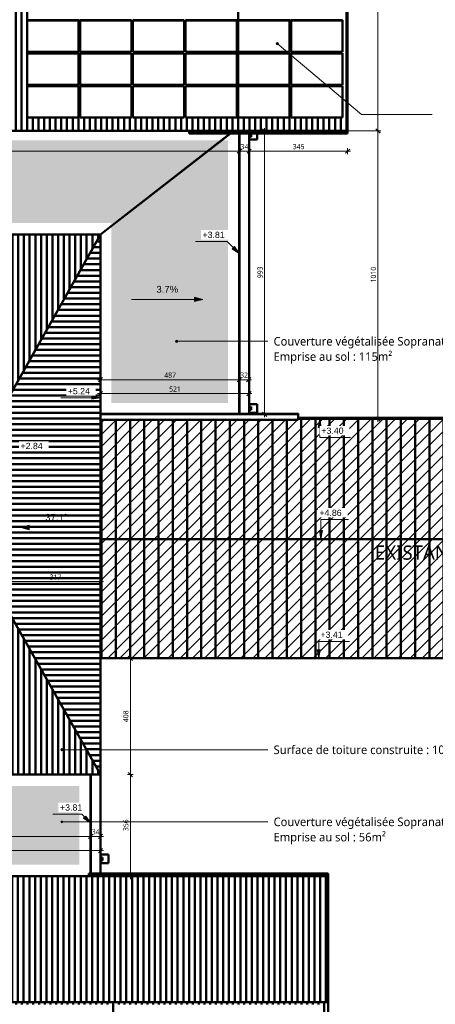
# Model space of a CAD drawing. Header units: millimetres. Extents: x -44271 to 51900, y -56710 to 25730.
# Tile 55 of 61: x 10651 to 25228, y -28939 to 5576. Entities that reach past the tile are written whole.
import ezdxf

# ---------------------------------------------------------------- set-up
doc = ezdxf.new("R2010")
doc.units = ezdxf.units.MM
for name, color, linetype, lineweight in [('A-ANNO-DIMS', 211, 'Continuous', 9), ('A-ANNO-DIMS-100', 211, 'Continuous', 9), ('A-DETL-GENF', 92, 'Continuous', 9), ('A-DETL-MBND', 5, 'Continuous', 50), ('G-ANNO-DIMS', 111, 'Continuous', 9), ('G-ANNO-TEXT', 231, 'Continuous', 9)]:
    doc.layers.add(name, color=color, linetype=linetype, lineweight=lineweight)
doc.styles.add('Arial', font='arial.ttf', dxfattribs={"height": 240})
doc.styles.add('Arial_1', font='arial.ttf', dxfattribs={"height": 220})
doc.styles.add('Trebuchet MS', font='trebuc.ttf', dxfattribs={"height": 180})
doc.styles.add('Trebuchet MS_1', font='trebuc.ttf', dxfattribs={"height": 300})
doc.styles.add('Trebuchet MS_2', font='trebuc.ttf', dxfattribs={"height": 500})
doc.dimstyles.new('Cotes100e_Intérieur', dxfattribs={"dimscale": 304.8, "dimtxt": 185.571163, "dimasz": 0.492126, "dimexe": 0.328084, "dimexo": 0.0625, "dimgap": 0.065617, "dimtad": 1, "dimdec": 0, "dimlfac": 0.1, "dimzin": 0, "dimdsep": 46, "dimtxsty": 'Trebuchet MS', "dimblk1": 'OBLIQUE', "dimblk2": 'OBLIQUE', "dimsah": 1, "dimcen": 0.09, "dimdle": 0.328084, "dimazin": 0, "dimtfac": 1, "dimtdec": 4, "dimtix": 1, "dimtmove": 0, "dimatfit": 3, "dimfxl": 0.328084, "dimfxlon": 1, "dimtvp": 1, "dimtolj": 1, "dimtzin": 0, "dimarcsym": 2})

# ---------------------------------------------------------------- blocks, each defined once
blk = doc.blocks.new('Panneau Photovoltaïque 1700x1000 - Panneau Photovoltaïque 1800x1134-V1-02_Toit')
at = {"layer": 'A-DETL-MBND'}
for p, q in [((20167, 6704), (21967, 6704)), ((20167, 6704), (20167, 6695)), ((21967, 6695), (20167, 6695)), ((20167, 6695), (20167, 5598)), ((21967, 6704), (21967, 6695)), ((21967, 5598), (21967, 6695)), ((20167, 5598), (21967, 5598))]:
    blk.add_line(p, q, dxfattribs=at)
blk = doc.blocks.new('Descente EP droite _ Boite à Eau _hôte mur_ - Descente Rectangle 70x110mm _ Boite à eau - 300x300x300-8024844-02_Toit')
at = {"layer": 'A-DETL-MBND'}
for p, q in [((-25, 212.5), (-25, 490.5)), ((-25, 490.5), (275, 490.5)), ((275, 490.5), (275, 212.5)), ((70, 216.5), (70, 286.5)), ((70, 286.5), (180, 286.5)), ((180, 216.5), (70, 216.5)), ((180, 286.5), (180, 216.5))]:
    blk.add_line(p, q, dxfattribs=at)
blk = doc.blocks.new('Descente EP droite _ Boite à Eau _hôte mur_ - Descente Rectangle 70x110mm _ Boite à eau - 300x300x300-8025974-02_Toit')
at = {"layer": 'A-DETL-MBND'}
for p, q in [((73.5, 490.5), (275, 490.5)), ((275, 490.5), (275, 212.5)), ((73.5, 286.5), (180, 286.5)), ((180, 216.5), (73.5, 216.5)), ((180, 286.5), (180, 216.5))]:
    blk.add_line(p, q, dxfattribs=at)
blk = doc.blocks.new('Descente EP droite _ Boite à Eau _hôte mur_ - Descente Rectangle 70x110mm _ Boite à eau - 300x300x300-V2-02_Toit')
at = {"layer": 'A-DETL-MBND'}
for p, q in [((-25, 212.5), (-25, 490.5)), ((-25, 490.5), (275, 490.5)), ((275, 490.5), (275, 212.5)), ((70, 216.5), (70, 286.5)), ((70, 286.5), (180, 286.5)), ((180, 216.5), (70, 216.5)), ((180, 286.5), (180, 216.5))]:
    blk.add_line(p, q, dxfattribs=at)
blk = doc.blocks.new('DIMBLOCK4-02_Toit')
at = {"layer": 'A-ANNO-DIMS-100'}
for p, q in [((14533, -20889), (14433, -20889)), ((14533, -20889), (14458, -20814)), ((14533, -20789), (14533, -24549)), ((14533, -20889), (14608, -20964)), ((14533, -20889), (14633, -20889)), ((14533, -24449), (14433, -24449)), ((14533, -24449), (14458, -24374)), ((14533, -24449), (14608, -24524)), ((14533, -24449), (14633, -24449))]:
    blk.add_line(p, q, dxfattribs=at)
at = {"layer": 'A-ANNO-DIMS-100', "color": 0, "insert": (14282, -22867), "char_height": 180, "width": 475.57, "attachment_point": 1, "rotation": 90, "line_spacing_factor": 1.048425, "style": 'Trebuchet MS'}
blk.add_mtext('356', dxfattribs=at)
blk = doc.blocks.new('_Oblique')
at = {"color": 0, "linetype": 'ByBlock', "lineweight": -2}
blk.add_line((-0.5, -0.5), (0.5, 0.5), dxfattribs=at)
blk = doc.blocks.new('DIMBLOCK5-02_Toit')
at = {"layer": 'A-ANNO-DIMS-100'}
for p, q in [((14533, -16810), (14433, -16810)), ((14533, -16810), (14458, -16735)), ((14533, -20989), (14533, -16710)), ((14533, -16810), (14608, -16885)), ((14533, -16810), (14633, -16810)), ((14533, -20889), (14433, -20889)), ((14533, -20889), (14458, -20814)), ((14533, -20889), (14608, -20964)), ((14533, -20889), (14633, -20889))]:
    blk.add_line(p, q, dxfattribs=at)
at = {"layer": 'A-ANNO-DIMS-100', "color": 0, "insert": (14282, -19048), "char_height": 180, "width": 475.57, "attachment_point": 1, "rotation": 90, "line_spacing_factor": 1.048425, "style": 'Trebuchet MS'}
blk.add_mtext('408', dxfattribs=at)
blk = doc.blocks.new('DIMBLOCK7-02_Toit')
at = {"layer": 'A-ANNO-DIMS-100'}
for p, q in [((-1458, -23549), (-1458, -23449)), ((13485, -23549), (13485, -23449)), ((-1558, -23549), (13585, -23549)), ((-1458, -23549), (-1533, -23624)), ((-1458, -23549), (-1383, -23474)), ((-1458, -23549), (-1458, -23649)), ((13485, -23549), (13410, -23624)), ((13485, -23549), (13560, -23474)), ((13485, -23549), (13485, -23649))]:
    blk.add_line(p, q, dxfattribs=at)
at = {"layer": 'A-ANNO-DIMS-100', "color": 0, "insert": (5749, -23299), "char_height": 180, "width": 634.09, "attachment_point": 1, "line_spacing_factor": 1.048425, "style": 'Trebuchet MS'}
blk.add_mtext('1494', dxfattribs=at)
blk = doc.blocks.new('DIMBLOCK13-02_Toit')
at = {"layer": 'A-ANNO-DIMS-100'}
for p, q in [((23216, 11924), (20747, 11924)), ((23216, 11924), (23141, 11999)), ((23216, 1579), (23216, 12024)), ((23216, 11924), (23291, 11849)), ((23216, 11924), (23316, 11924)), ((23216, 1679), (23141, 1754)), ((23216, 1679), (21789, 1679)), ((23216, 1679), (23291, 1604)), ((23216, 1679), (23316, 1679))]:
    blk.add_line(p, q, dxfattribs=at)
at = {"layer": 'A-ANNO-DIMS-100', "color": 0, "insert": (22966, 6538), "char_height": 180, "width": 634.09, "attachment_point": 1, "rotation": 90, "line_spacing_factor": 1.048425, "style": 'Trebuchet MS'}
blk.add_mtext('1024', dxfattribs=at)
blk = doc.blocks.new('DIMBLOCK19-02_Toit')
at = {"layer": 'A-ANNO-DIMS-100'}
for p, q in [((10314, -14123), (10239, -14198)), ((10314, -14123), (10314, -14023)), ((10314, -14123), (10389, -14048)), ((10314, -14123), (13585, -14123)), ((10314, -14123), (10314, -14223)), ((13485, -14123), (13410, -14198)), ((13485, -14123), (13485, -14023)), ((13485, -14123), (13560, -14048)), ((13485, -14123), (13485, -14223))]:
    blk.add_line(p, q, dxfattribs=at)
at = {"layer": 'A-ANNO-DIMS-100', "color": 0, "insert": (11701, -13873), "char_height": 180, "width": 475.57, "attachment_point": 1, "line_spacing_factor": 1.048425, "style": 'Trebuchet MS'}
blk.add_mtext('317', dxfattribs=at)
blk = doc.blocks.new('DIMBLOCK20-02_Toit')
at = {"layer": 'A-ANNO-DIMS-100'}
for p, q in [((23216, 1677), (23141, 1752)), ((23216, -8518), (23216, 1777)), ((23216, 1677), (23116, 1677)), ((23216, 1677), (23291, 1602)), ((23216, 1677), (23316, 1677)), ((23216, -8418), (23116, -8418)), ((23216, -8418), (23141, -8343)), ((23216, -8418), (23291, -8493)), ((23216, -8418), (23316, -8418))]:
    blk.add_line(p, q, dxfattribs=at)
at = {"layer": 'A-ANNO-DIMS-100', "color": 0, "insert": (22966, -3634), "char_height": 180, "width": 634.09, "attachment_point": 1, "rotation": 90, "line_spacing_factor": 1.048425, "style": 'Trebuchet MS'}
blk.add_mtext('1010', dxfattribs=at)
blk = doc.blocks.new('DIMBLOCK28-02_Toit')
at = {"layer": 'A-ANNO-DIMS-100'}
for p, q in [((-1114, 967), (-1114, 1067)), ((-1114, 967), (-1039, 1042)), ((18355, 967), (18355, 1067)), ((18355, 967), (18430, 1042)), ((-1114, 967), (-1189, 892)), ((-1114, 967), (18355, 967)), ((-1114, 967), (-1114, 867)), ((18355, 967), (18280, 892)), ((18355, 967), (18355, 867))]:
    blk.add_line(p, q, dxfattribs=at)
at = {"layer": 'A-ANNO-DIMS-100', "color": 0, "insert": (8356, 1217), "char_height": 180, "width": 634.09, "attachment_point": 1, "line_spacing_factor": 1.048425, "style": 'Trebuchet MS'}
blk.add_mtext('1947', dxfattribs=at)
blk = doc.blocks.new('DIMBLOCK29-02_Toit')
at = {"layer": 'A-ANNO-DIMS-100'}
for p, q in [((18355, 967), (18355, 1067)), ((18355, 967), (18430, 1042)), ((18699, 967), (18699, 1067)), ((18699, 967), (18774, 1042)), ((18355, 967), (18280, 892)), ((18355, 967), (18699, 967)), ((18355, 967), (18355, 867)), ((18699, 967), (18624, 892)), ((18699, 967), (18699, 867))]:
    blk.add_line(p, q, dxfattribs=at)
at = {"layer": 'A-ANNO-DIMS-100', "color": 0, "insert": (18395, 1217), "char_height": 180, "width": 317.04, "attachment_point": 1, "line_spacing_factor": 1.048425, "style": 'Trebuchet MS'}
blk.add_mtext('34', dxfattribs=at)
blk = doc.blocks.new('DIMBLOCK30-02_Toit')
at = {"layer": 'A-ANNO-DIMS-100'}
for p, q in [((18699, 967), (18699, 1067)), ((18699, 967), (18774, 1042)), ((22152, 967), (22152, 1067)), ((22152, 967), (22227, 1042)), ((18699, 967), (18624, 892)), ((18699, 967), (22252, 967)), ((18699, 967), (18699, 867)), ((22152, 967), (22077, 892)), ((22152, 967), (22152, 867))]:
    blk.add_line(p, q, dxfattribs=at)
at = {"layer": 'A-ANNO-DIMS-100', "color": 0, "insert": (20227, 1217), "char_height": 180, "width": 475.57, "attachment_point": 1, "line_spacing_factor": 1.048425, "style": 'Trebuchet MS'}
blk.add_mtext('345', dxfattribs=at)
blk = doc.blocks.new('DIMBLOCK36-02_Toit')
at = {"layer": 'A-ANNO-DIMS-100'}
for p, q in [((-1114, -23053), (-1189, -23128)), ((-1114, -23053), (-1114, -22953)), ((-1114, -23053), (-1039, -22978)), ((-1114, -23053), (13141, -23053)), ((-1114, -23053), (-1114, -23153)), ((13141, -23053), (13066, -23128)), ((13141, -23053), (13141, -22953)), ((13141, -23053), (13216, -22978)), ((13141, -23053), (13141, -23153))]:
    blk.add_line(p, q, dxfattribs=at)
at = {"layer": 'A-ANNO-DIMS-100', "color": 0, "insert": (5749, -22803), "char_height": 180, "width": 634.09, "attachment_point": 1, "line_spacing_factor": 1.048425, "style": 'Trebuchet MS'}
blk.add_mtext('1425', dxfattribs=at)
blk = doc.blocks.new('DIMBLOCK37-02_Toit')
at = {"layer": 'A-ANNO-DIMS-100'}
for p, q in [((13141, -23053), (13066, -23128)), ((13141, -23053), (13141, -22953)), ((13141, -23053), (13216, -22978)), ((13141, -23053), (13585, -23053)), ((13141, -23053), (13141, -23153)), ((13485, -23053), (13410, -23128)), ((13485, -23053), (13485, -22953)), ((13485, -23053), (13560, -22978)), ((13485, -23053), (13485, -23153))]:
    blk.add_line(p, q, dxfattribs=at)
at = {"layer": 'A-ANNO-DIMS-100', "color": 0, "insert": (13181, -22803), "char_height": 180, "width": 317.04, "attachment_point": 1, "line_spacing_factor": 1.048425, "style": 'Trebuchet MS'}
blk.add_mtext('34', dxfattribs=at)
blk = doc.blocks.new('DIMBLOCK39-02_Toit')
at = {"layer": 'A-ANNO-DIMS-100'}
for p, q in [((13385, -7043), (18355, -7043)), ((13485, -7043), (13410, -7118)), ((13485, -7043), (13485, -6943)), ((13485, -7043), (13560, -6968)), ((13485, -7043), (13485, -7143)), ((18355, -7043), (18280, -7118)), ((18355, -7043), (18355, -6943)), ((18355, -7043), (18430, -6968)), ((18355, -7043), (18355, -7143))]:
    blk.add_line(p, q, dxfattribs=at)
at = {"layer": 'A-ANNO-DIMS-100', "color": 0, "insert": (15722, -6793), "char_height": 180, "width": 475.57, "attachment_point": 1, "line_spacing_factor": 1.048425, "style": 'Trebuchet MS'}
blk.add_mtext('487', dxfattribs=at)
blk = doc.blocks.new('DIMBLOCK40-02_Toit')
at = {"layer": 'A-ANNO-DIMS-100'}
for p, q in [((18355, -7043), (18280, -7118)), ((18355, -7043), (18355, -6943)), ((18355, -7043), (18430, -6968)), ((18355, -7043), (18777, -7043)), ((18355, -7043), (18355, -7143)), ((18677, -7043), (18602, -7118)), ((18677, -7043), (18677, -6943)), ((18677, -7043), (18752, -6968)), ((18677, -7043), (18677, -7143))]:
    blk.add_line(p, q, dxfattribs=at)
at = {"layer": 'A-ANNO-DIMS-100', "color": 0, "insert": (18384, -6793), "char_height": 180, "width": 317.04, "attachment_point": 1, "line_spacing_factor": 1.048425, "style": 'Trebuchet MS'}
blk.add_mtext('32', dxfattribs=at)
blk = doc.blocks.new('DIMBLOCK41-02_Toit')
at = {"layer": 'A-ANNO-DIMS-100'}
for p, q in [((13385, -7532), (18797, -7532)), ((13485, -7532), (13410, -7607)), ((13485, -7532), (13485, -7432)), ((13485, -7532), (13560, -7457)), ((13485, -7532), (13485, -7632)), ((18697, -7532), (18622, -7607)), ((18697, -7532), (18697, -7432)), ((18697, -7532), (18772, -7457)), ((18697, -7532), (18697, -7632))]:
    blk.add_line(p, q, dxfattribs=at)
at = {"layer": 'A-ANNO-DIMS-100', "color": 0, "insert": (15893, -7282), "char_height": 180, "width": 475.57, "attachment_point": 1, "line_spacing_factor": 1.048425, "style": 'Trebuchet MS'}
blk.add_mtext('521', dxfattribs=at)
blk = doc.blocks.new('DIMBLOCK42-02_Toit')
at = {"layer": 'A-ANNO-DIMS-100'}
for p, q in [((19241, 1679), (19166, 1754)), ((19241, -8355), (19241, 1779)), ((19241, 1679), (19141, 1679)), ((19241, 1679), (19316, 1604)), ((19241, 1679), (19341, 1679)), ((19241, -8255), (19141, -8255)), ((19241, -8255), (19166, -8180)), ((19241, -8255), (19316, -8330)), ((19241, -8255), (19341, -8255))]:
    blk.add_line(p, q, dxfattribs=at)
at = {"layer": 'A-ANNO-DIMS-100', "color": 0, "insert": (18990, -3486), "char_height": 180, "width": 475.57, "attachment_point": 1, "rotation": 90, "line_spacing_factor": 1.048425, "style": 'Trebuchet MS'}
blk.add_mtext('993', dxfattribs=at)

msp = doc.modelspace()

# ---------------------------------------------------------------- hatches: boundary and pattern name
at = {"layer": 'A-DETL-GENF'}
h = msp.add_hatch(dxfattribs=at)
h.set_pattern_fill('FP_635', color=253, style=0, pattern_type=2)
h.set_pattern_definition([(50, (0, 0), (728.737, -63.756), [76.2, -838.2]), (355, (0, 0), (-140.972, 764.228), [60.96, -670.56]), (100.451, (60.7, -5.3), (587.77, 700.467), [64.76, -712.36]), (46.184, (0, 203.2), (1084.316, -168.17), [114.3, -1257.3]), (96.636, (90.4, 189.2), (949.61, 989.71), [97.14, -1068.54]), (351.184, (0, 203.2), (949.62, 989.7), [91.44, -1005.84]), (21, (101.6, 152.4), (606.458, -409.06), [76.2, -838.2]), (326, (101.6, 152.4), (247.208, 736.753), [60.96, -670.56]), (71.451, (152.14, 118.3), (853.668, 327.685), [64.76, -712.36]), (37.5, (0, 0), (12.3547, 338.2201), [33.528, -628.904, 33.528, -647.192, -673.1]), (37.5, (0, 0), (12.3547, 338.2201), [-1343.152, 33.528, -639.572]), (7.5, (0, 0), (267.279, 400.722), [33.528, -354.584, 33.528, -613.664, -256.54]), (7.5, (0, 0), (267.279, 400.722), [-1035.304, 33.528, -223.012]), (327.5, (-226.57, 0), (542.3633, -22.9153), [33.528, -220.472, 33.528, -758.952, -1051.56]), (327.5, (-226.57, 0), (542.3633, -22.9153), [-1046.48, 33.528, -1018.032]), (317.5, (-328.17, 0), (592.517, 101.707), [33.528, -296.672, 33.528, -492.76, -746.76]), (317.5, (-328.17, 0), (592.517, 101.707), [-856.488, 33.528, -713.232])])
h.paths.add_polyline_path([(-730.2, -24048.7), (12744.7, -24048.7), (12744.7, -21288.6), (-730.2, -21288.6), (-730.2, -23218.4)])
h.paths.add_polyline_path([(17338.1, -7855.4), (17956.7, -7855.4), (17956.7, 1344), (-3939, 1344), (-3939, 476.9), (-654.7, 476.9), (-654.7, -1555.1), (13862.7, -1555.1), (13862.7, -7855.4), (15835.5, -7855.4)])
h = msp.add_hatch(dxfattribs=at)
h.set_pattern_fill('FP_636', color=1, style=0, pattern_type=2)
h.set_pattern_definition([(45, (0, 0), (-212.132, 212.132), [])])
h.paths.add_polyline_path([(42520.1, -18305), (42520.1, -8417.9), (13484.7, -8417.9), (13484.7, -16810.3), (35379.8, -16810.3), (35379.8, -18305), (39878.2, -18305)])
h.paths.add_polyline_path([(-5202, -12689.3), (-1457.7, -12689.3), (-1457.7, -140.2), (-31427.5, -140.2), (-31427.5, -7843.1), (-28699.8, -7843.1), (-28683.4, -10661.2), (-19083.4, -10661.2), (-19083.4, -12689.3), (-8207.3, -12689.3)])
at = {"layer": 'A-DETL-MBND'}
h = msp.add_hatch(dxfattribs=at)
h.set_pattern_fill('FP_516', color=256, style=0, pattern_type=2)
h.set_pattern_definition([(90, (17510.17, 12773.64), (-200, 1e-14), [])])
h.paths.add_polyline_path([(22152.2, 1679.5), (22152.2, 6835.9), (-11692, 6835.9), (-11692, 1679.5), (21966.7, 1679.5)])
h.paths.add_polyline_path([(20166.7, 2147.8), (20166.7, 3253.9), (21966.7, 3253.9), (21966.7, 2147.8), (21846.2, 2147.8)])
h.paths.add_polyline_path([(12830.1, 2147.8), (12766.7, 2147.8), (12766.7, 3253.9), (14566.7, 3253.9), (14566.7, 2147.8)])
h.paths.add_polyline_path([(16594.5, 2147.8), (16466.7, 2147.8), (16466.7, 3253.9), (18266.7, 3253.9), (18266.7, 2147.8), (17338.1, 2147.8)])
h.paths.add_polyline_path([(16416.7, 2147.8), (14616.7, 2147.8), (14616.7, 3253.9), (16416.7, 3253.9), (16416.7, 2544)])
h.paths.add_polyline_path([(12716.7, 2147.8), (10916.7, 2147.8), (10916.7, 3253.9), (12716.7, 3253.9), (12716.7, 2544)])
h.paths.add_polyline_path([(18316.7, 2147.8), (18316.7, 3253.9), (20116.7, 3253.9), (20116.7, 2147.8), (18840.8, 2147.8)])
h.paths.add_polyline_path([(21966.7, 3297.8), (20166.7, 3297.8), (20166.7, 4403.9), (21966.7, 4403.9), (21966.7, 4394.6)])
h.paths.add_polyline_path([(20116.7, 3297.8), (18316.7, 3297.8), (18316.7, 4403.9), (20116.7, 4403.9), (20116.7, 4394.6)])
h.paths.add_polyline_path([(16466.7, 3297.8), (16466.7, 4403.9), (18266.7, 4403.9), (18266.7, 3297.8)])
h.paths.add_polyline_path([(16416.7, 3297.8), (14616.7, 3297.8), (14616.7, 4403.9), (16416.7, 4403.9), (16416.7, 4394.6)])
h.paths.add_polyline_path([(14566.7, 3297.8), (12766.7, 3297.8), (12766.7, 4403.9), (14566.7, 4403.9), (14566.7, 4394.6)])
h.paths.add_polyline_path([(12716.7, 3297.8), (10916.7, 3297.8), (10916.7, 4403.9), (12716.7, 4403.9), (12716.7, 4394.6)])
h.paths.add_polyline_path([(16466.7, 4447.8), (16466.7, 5553.9), (18266.7, 5553.9), (18266.7, 4447.8)])
h.paths.add_polyline_path([(21846.2, 4447.8), (20166.7, 4447.8), (20166.7, 5553.9), (21966.7, 5553.9), (21966.7, 4447.8)])
h.paths.add_polyline_path([(15835.5, 4447.8), (14616.7, 4447.8), (14616.7, 5553.9), (16416.7, 5553.9), (16416.7, 4447.8)])
h.paths.add_polyline_path([(12766.7, 4447.8), (12766.7, 5553.9), (14566.7, 5553.9), (14566.7, 4447.8), (12830.1, 4447.8)])
h.paths.add_polyline_path([(18316.7, 4447.8), (18316.7, 5553.9), (20116.7, 5553.9), (20116.7, 4447.8), (18840.8, 4447.8)])
h.paths.add_polyline_path([(12716.7, 4447.8), (10916.7, 4447.8), (10916.7, 5553.9), (12716.7, 5553.9), (12716.7, 5120.2)])
h.paths.add_polyline_path([(14616.7, 5597.8), (14616.7, 6703.9), (16416.7, 6703.9), (16416.7, 5597.8), (15835.5, 5597.8)])
h.paths.add_polyline_path([(21846.2, 5597.8), (20166.7, 5597.8), (20166.7, 6703.9), (21966.7, 6703.9), (21966.7, 5597.8)])
h.paths.add_polyline_path([(12766.7, 5597.8), (12766.7, 6703.9), (14566.7, 6703.9), (14566.7, 5597.8)])
h.paths.add_polyline_path([(16466.7, 5597.8), (16466.7, 6703.9), (18266.7, 6703.9), (18266.7, 5597.8)])
h.paths.add_polyline_path([(18840.8, 5597.8), (18316.7, 5597.8), (18316.7, 6703.9), (20116.7, 6703.9), (20116.7, 5597.8)])
h.paths.add_polyline_path([(10916.7, 5597.8), (10916.7, 6703.9), (12716.7, 6703.9), (12716.7, 5597.8)])
h = msp.add_hatch(dxfattribs=at)
h.set_pattern_fill('FP_4', color=256, style=0, pattern_type=2)
h.set_pattern_definition([(90, (0, -1147.96), (-200, 1e-14), [])])
h.paths.add_polyline_path([(10313.6, -7568.8), (13484.7, -1955.1), (-1457.7, -1955.1), (2413, -7568.8), (9824.8, -7568.8)])
h = msp.add_hatch(dxfattribs=at)
h.set_pattern_fill('FP_6', color=256, style=0, pattern_type=2)
h.set_pattern_definition([(0, (3785, 0), (0, 200), [])])
h.paths.add_polyline_path([(13484.7, -20888.6), (13484.7, -1955.1), (10313.6, -7568.8), (10313.6, -15273.4), (13345.6, -20642.2)])
h = msp.add_hatch(dxfattribs=at)
h.set_pattern_fill('FP_2', color=256, style=0, pattern_type=2)
h.set_pattern_definition([(90, (42520.1, -7366.1), (-500, 3e-14), [])])
h.paths.add_polyline_path([(42520.1, -12631.6), (42520.1, -8417.9), (20417.3, -8417.9), (20417.3, -8455.4), (13502.9, -8455.4), (13502.9, -12631.6), (39878.2, -12631.6)])
h = msp.add_hatch(dxfattribs=at)
h.set_pattern_fill('FP_1', color=256, style=0, pattern_type=2)
h.set_pattern_definition([(90, (42520.1, -10373), (-500, 3e-14), [])])
h.paths.add_polyline_path([(39878.2, -18305), (42520.1, -18305), (42520.1, -12631.6), (13502.9, -12631.6), (13502.9, -16810.3), (35379.8, -16810.3), (35379.8, -18305)])
h = msp.add_hatch(dxfattribs=at)
h.set_pattern_fill('FP_5', color=256, style=0, pattern_type=2)
h.set_pattern_definition([(270, (0, -2380.88), (200, 1e-14), [])])
h.paths.add_polyline_path([(9824.8, -20888.6), (13484.7, -20888.6), (10313.6, -15273.4), (2413, -15273.4), (-1457.7, -20888.6), (6819.4, -20888.6)])
h = msp.add_hatch(dxfattribs=at)
h.set_pattern_fill('FP_10', color=256, style=0, pattern_type=2)
h.set_pattern_definition([(270, (-8609.45, -33842.87), (200, 1e-14), [])])
h.paths.add_polyline_path([(21467.7, -28859.1), (21467.7, -24448.7), (-4722, -24448.7), (-4722, -28859.1), (18840.8, -28859.1)])
h = msp.add_hatch(dxfattribs=at)
h.set_pattern_fill('FP_515', color=256, style=0, pattern_type=2)
h.set_pattern_definition([(90, (25929.11, -23875.43), (-200, 1e-14), [])])
h.paths.add_polyline_path([(19448, -33269.6), (21467.7, -33269.6), (21467.7, -28859.1), (-4722, -28859.1), (-4722, -33269.6), (18840.8, -33269.6)])
h.paths.add_polyline_path([(-3699.3, -32341.8), (-4552, -32341.8), (-4552, -31244.2), (-2752, -31244.2), (-2752, -32341.8), (-2947.9, -32341.8)])
h.paths.add_polyline_path([(-2196.6, -32341.8), (-2702, -32341.8), (-2702, -31244.2), (-902, -31244.2), (-902, -32341.8), (-1445.3, -32341.8)])
h.paths.add_polyline_path([(2747.9, -32341.8), (998, -32341.8), (998, -31244.2), (2798, -31244.2), (2798, -32341.8)])
h.paths.add_polyline_path([(8398, -32341.8), (8398, -31244.2), (10198, -31244.2), (10198, -32341.8), (9824.8, -32341.8)])
h.paths.add_polyline_path([(-852, -32341.8), (-852, -31244.2), (948, -31244.2), (948, -32341.8), (-693.9, -32341.8)])
h.paths.add_polyline_path([(8257.2, -32341.8), (6548, -32341.8), (6548, -31244.2), (8348, -31244.2), (8348, -32341.8), (8322.1, -32341.8)])
h.paths.add_polyline_path([(21298, -32341.8), (19498, -32341.8), (19498, -31244.2), (21298, -31244.2), (21298, -31254.8)])
h.paths.add_polyline_path([(5316.8, -32341.8), (4698, -32341.8), (4698, -31244.2), (6498, -31244.2), (6498, -32341.8)])
h.paths.add_polyline_path([(11327.4, -32341.8), (10248, -32341.8), (10248, -31244.2), (12048, -31244.2), (12048, -32341.8)])
h.paths.add_polyline_path([(2848, -32341.8), (2848, -31244.2), (4648, -31244.2), (4648, -32341.8), (3814.1, -32341.8)])
h.paths.add_polyline_path([(19448, -32341.8), (17648, -32341.8), (17648, -31244.2), (19448, -31244.2), (19448, -31254.8)])
h.paths.add_polyline_path([(12098, -32341.8), (12098, -31244.2), (13898, -31244.2), (13898, -32341.8), (12830.1, -32341.8)])
h.paths.add_polyline_path([(13948, -32341.8), (13948, -31244.2), (15748, -31244.2), (15748, -32341.8), (14332.8, -32341.8)])
h.paths.add_polyline_path([(17598, -32341.8), (15798, -32341.8), (15798, -31244.2), (17598, -31244.2), (17598, -31254.8)])
h.paths.add_polyline_path([(13898, -31191.8), (12098, -31191.8), (12098, -30094.2), (13898, -30094.2), (13898, -30947.1)])
h.paths.add_polyline_path([(19498, -31191.8), (19498, -30094.2), (21298, -30094.2), (21298, -31191.8), (20625, -31191.8)])
h.paths.add_polyline_path([(19448, -31191.8), (17648, -31191.8), (17648, -30094.2), (19448, -30094.2), (19448, -30947.1)])
h.paths.add_polyline_path([(15798, -31191.8), (15798, -30094.2), (17598, -30094.2), (17598, -31191.8), (15835.5, -31191.8)])
h.paths.add_polyline_path([(15748, -31191.8), (13948, -31191.8), (13948, -30094.2), (15748, -30094.2), (15748, -30947.1)])
h.paths.add_polyline_path([(5316.8, -31191.8), (4698, -31191.8), (4698, -30094.2), (6498, -30094.2), (6498, -31191.8)])
h.paths.add_polyline_path([(3814.1, -31191.8), (2848, -31191.8), (2848, -30094.2), (4648, -30094.2), (4648, -31191.8)])
h.paths.add_polyline_path([(-4552, -31191.8), (-4552, -30094.2), (-2752, -30094.2), (-2752, -31191.8), (-3699.3, -31191.8)])
h.paths.add_polyline_path([(6819.4, -31191.8), (6548, -31191.8), (6548, -30094.2), (8348, -30094.2), (8348, -31191.8), (8322.1, -31191.8)])
h.paths.add_polyline_path([(281.3, -31191.8), (-852, -31191.8), (-852, -30094.2), (948, -30094.2), (948, -31191.8), (808.7, -31191.8)])
h.paths.add_polyline_path([(11327.4, -31191.8), (10248, -31191.8), (10248, -30094.2), (12048, -30094.2), (12048, -31191.8)])
h.paths.add_polyline_path([(8398, -31191.8), (8398, -30094.2), (10198, -30094.2), (10198, -31191.8), (9824.8, -31191.8)])
h.paths.add_polyline_path([(2311.4, -31191.8), (998, -31191.8), (998, -30094.2), (2798, -30094.2), (2798, -31191.8)])
h.paths.add_polyline_path([(-2196.6, -31191.8), (-2702, -31191.8), (-2702, -30094.2), (-902, -30094.2), (-902, -31191.8)])
h.paths.add_polyline_path([(8348, -30041.8), (6548, -30041.8), (6548, -28944.2), (8348, -28944.2), (8348, -28954.8)])
h.paths.add_polyline_path([(4648, -30041.8), (2848, -30041.8), (2848, -28944.2), (4648, -28944.2), (4648, -28954.8)])
h.paths.add_polyline_path([(16981.6, -30041.8), (15798, -30041.8), (15798, -28944.2), (17598, -28944.2), (17598, -30041.8)])
h.paths.add_polyline_path([(4698, -30041.8), (4698, -28944.2), (6498, -28944.2), (6498, -30041.8)])
h.paths.add_polyline_path([(18840.8, -30041.8), (17648, -30041.8), (17648, -28944.2), (19448, -28944.2), (19448, -30041.8)])
h.paths.add_polyline_path([(808.7, -30041.8), (-852, -30041.8), (-852, -28944.2), (948, -28944.2), (948, -30041.8)])
h.paths.add_polyline_path([(12048, -30041.8), (10248, -30041.8), (10248, -28944.2), (12048, -28944.2), (12048, -28954.8)])
h.paths.add_polyline_path([(14332.8, -30041.8), (13948, -30041.8), (13948, -28944.2), (15748, -28944.2), (15748, -30041.8)])
h.paths.add_polyline_path([(19498, -30041.8), (19498, -28944.2), (21298, -28944.2), (21298, -30041.8), (21040.4, -30041.8)])
h.paths.add_polyline_path([(9824.8, -30041.8), (8398, -30041.8), (8398, -28944.2), (10198, -28944.2), (10198, -30041.8)])
h.paths.add_polyline_path([(12098, -30041.8), (12098, -28944.2), (13898, -28944.2), (13898, -30041.8), (12830.1, -30041.8)])
h.paths.add_polyline_path([(-4552, -30041.8), (-4552, -28944.2), (-2752, -28944.2), (-2752, -30041.8)])
h.paths.add_polyline_path([(-2702, -30041.8), (-2702, -28944.2), (-902, -28944.2), (-902, -30041.8), (-2196.6, -30041.8)])
h.paths.add_polyline_path([(998, -30041.8), (998, -28944.2), (2798, -28944.2), (2798, -30041.8)])
at = {"layer": 'G-ANNO-DIMS'}
for points in [[(18354.7, -2629.3), (18180, -2379.7), (18105.2, -2454.5)], [(17076.2, -4228.2), (16776.2, -4147.8), (16776.2, -4308.5)], [(13484.7, -7678.9), (13184.7, -7626), (13184.7, -7731.8)], [(21171.7, -8417.9), (21118.8, -8717.9), (21224.6, -8717.9)], [(10688.5, -12220.7), (10988.5, -12301.1), (10988.5, -12140.3)], [(21216.9, -12631.6), (21269.8, -12331.6), (21164, -12331.6)], [(21137.9, -16810.3), (21190.8, -16510.3), (21085, -16510.3)], [(13140.7, -22588.7), (12966, -22339.1), (12891.2, -22413.9)]]:
    msp.add_hatch(color=256, dxfattribs=at).paths.add_polyline_path(points)
at = {"layer": 'G-ANNO-TEXT'}
h = msp.add_hatch(color=174, dxfattribs=at)
edge = h.paths.add_edge_path()
edge.add_arc((19685.2, 4740.3), 40, 0, 360)
h = msp.add_hatch(color=174, dxfattribs=at)
edge = h.paths.add_edge_path()
edge.add_arc((16158.5, -5696.9), 40, 0, 360)
h = msp.add_hatch(color=174, dxfattribs=at)
edge = h.paths.add_edge_path()
edge.add_arc((12128.9, -20017.6), 40, 0, 360)
h = msp.add_hatch(color=174, dxfattribs=at)
edge = h.paths.add_edge_path()
edge.add_arc((12128.9, -22542.6), 40, 0, 360)

# ---------------------------------------------------------------- linework, layer by layer
at = {"layer": 'A-DETL-MBND'}
for p, q in [((22152.2, 6835.9), (22152.2, 1581)), ((22152.2, 1679.5), (-11692, 1679.5)), ((13484.7, -1958.7), (18032.7, 1581)), ((18041.2, 1581), (13484.7, -1959.9)), ((16594.5, 1581), (16594.5, 1679.5)), ((22152.2, 1677.5), (16594.5, 1677.5)), ((22152.2, 1596.5), (16594.5, 1596.5)), ((22152.2, 1581), (16594.5, 1581)), ((18348.2, 1581), (18348.2, -8235.4)), ((18354.7, 1581), (18354.7, -8235.4)), ((18698.7, 1581), (18698.7, -8235.4)), ((16083.9, 59.9), (16078.4, 59.9)), ((16204.3, 157.9), (16210, 157.9)), ((-1457.7, -1955.1), (13484.7, -1955.1)), ((10313.6, -7568.8), (13484.7, -1955.1)), ((13484.7, -1955.1), (13484.7, -24350.2)), ((13484.7, -8235.4), (20427.3, -8235.4)), ((13484.7, -8255.4), (20427.3, -8255.4)), ((20417.3, -8455.4), (20417.3, -8255.4)), ((20427.3, -8235.4), (20427.3, -8255.4)), ((20417.3, -8455.4), (13484.7, -8455.4)), ((13484.7, -8481), (13502.9, -8481)), ((13502.9, -16810.3), (13502.9, -8455.4)), ((20417.3, -8383), (42520.1, -8383)), ((42520.1, -8417.9), (20417.3, -8417.9)), ((42520.1, -12631.6), (13502.9, -12631.6)), ((13484.7, -20888.6), (10313.6, -15273.4)), ((13484.7, -16810.3), (35379.8, -16810.3)), ((13484.7, -20888.6), (-1457.7, -20888.6)), ((13134.2, -24350.2), (13134.2, -20888.6)), ((13140.7, -24350.2), (13140.7, -20888.6)), ((21467.7, -24448.7), (-1054.7, -24448.7)), ((13081.7, -24448.7), (13081.7, -24350.2)), ((13081.7, -24350.2), (21467.7, -24350.2)), ((13081.7, -24365.7), (21467.7, -24365.7)), ((13081.7, -24446.7), (21467.7, -24446.7)), ((21467.7, -24350.2), (21467.7, -33368.1)), ((21467.7, -28859.1), (-4722, -28859.1)), ((-4722, -28859.1), (21467.7, -28859.1))]:
    msp.add_line(p, q, dxfattribs=at)
at = {"layer": 'G-ANNO-DIMS'}
for p, q in [((17928.6, -2203.1), (16814.9, -2203.1)), ((18354.7, -2629.3), (17928.6, -2203.1)), ((18180, -2379.7), (18105.2, -2454.5)), ((18354.7, -2629.3), (18180, -2379.7)), ((18105.2, -2454.5), (18354.7, -2629.3)), ((14576.2, -4228.2), (17076.2, -4228.2)), ((17076.2, -4228.2), (16776.2, -4147.8)), ((16776.2, -4147.8), (16776.2, -4308.5)), ((16776.2, -4308.5), (17076.2, -4228.2)), ((13484.7, -7678.9), (12089.1, -7678.9)), ((13484.7, -7678.9), (13184.7, -7626)), ((13184.7, -7626), (13184.7, -7731.8)), ((13184.7, -7731.8), (13484.7, -7678.9)), ((21171.7, -8417.9), (21118.8, -8717.9)), ((21224.6, -8717.9), (21171.7, -8417.9)), ((21171.7, -8417.9), (21171.7, -9068.4)), ((21118.8, -8717.9), (21224.6, -8717.9)), ((21171.7, -9068.4), (22254.6, -9068.4)), ((10313.6, -9603.3), (11149.3, -9603.3)), ((11149.3, -9603.3), (10433.2, -9603.3)), ((21216.9, -11944.7), (22186.9, -11944.7)), ((21216.9, -12631.6), (21216.9, -11944.7)), ((10988.5, -12140.3), (10688.5, -12220.7)), ((10688.5, -12220.7), (10988.5, -12301.1)), ((13188.5, -12220.7), (10688.5, -12220.7)), ((10988.5, -12301.1), (10988.5, -12140.3)), ((21269.8, -12331.6), (21164, -12331.6)), ((21164, -12331.6), (21216.9, -12631.6)), ((21216.9, -12631.6), (21269.8, -12331.6)), ((21137.9, -16219.8), (22220.8, -16219.8)), ((21137.9, -16810.3), (21137.9, -16219.8)), ((21190.8, -16510.3), (21085, -16510.3)), ((21085, -16510.3), (21137.9, -16810.3)), ((21137.9, -16810.3), (21190.8, -16510.3)), ((12829.5, -22277.4), (11818.9, -22277.4)), ((13140.7, -22588.7), (12829.5, -22277.4)), ((12966, -22339.1), (12891.2, -22413.9)), ((12891.2, -22413.9), (13140.7, -22588.7)), ((13140.7, -22588.7), (12966, -22339.1))]:
    msp.add_line(p, q, dxfattribs=at)
at = {"layer": 'G-ANNO-TEXT', "color": 174}
for p, q in [((19685.2, 4740.3), (22639.1, 2246.7)), ((22639.1, 2246.7), (25114.1, 2246.7)), ((16158.5, -5696.9), (19352.6, -5696.9)), ((12128.9, -20017.6), (19352.6, -20017.6)), ((12128.9, -22542.6), (19352.6, -22542.6))]:
    msp.add_line(p, q, dxfattribs=at)
for centre in [(19685.2, 4740.3), (16158.5, -5696.9), (12128.9, -20017.6), (12128.9, -22542.6)]:
    msp.add_circle(centre, 40, dxfattribs=at)

# ---------------------------------------------------------------- block references
at = {"layer": 'A-DETL-MBND'}
for p in [(-9250, -1150), (-7400, -1150), (-5550, -1150), (-3700, -1150), (-1850, -1150), (0, -1150), (-9250, -2300), (-7400, -2300), (-5550, -2300), (-3700, -2300), (-1850, -2300), (0, -2300), (-9250, -3450), (-7400, -3450), (-5550, -3450), (-3700, -3450), (-1850, -3450), (0, -3450)]:
    msp.add_blockref('Panneau Photovoltaïque 1700x1000 - Panneau Photovoltaïque 1800x1134-V1-02_Toit', p, dxfattribs=at)
at = {"layer": 'A-DETL-MBND', "rotation": 269.9999999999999}
for name, p in [('Descente EP droite _ Boite à Eau _hôte mur_ - Descente Rectangle 70x110mm _ Boite à eau - 300x300x300-8025974-02_Toit', (18486.2, 1654.5)), ('Descente EP droite _ Boite à Eau _hôte mur_ - Descente Rectangle 70x110mm _ Boite à eau - 300x300x300-V2-02_Toit', (18486.2, -7925.5)), ('Descente EP droite _ Boite à Eau _hôte mur_ - Descente Rectangle 70x110mm _ Boite à eau - 300x300x300-8024844-02_Toit', (13272.2, -23718.2))]:
    msp.add_blockref(name, p, dxfattribs=at)

# ---------------------------------------------------------------- texts
at = {"layer": 'G-ANNO-DIMS', "char_height": 240, "attachment_point": 1, "line_spacing_factor": 0.941778, "style": 'Arial'}
for s, insert, width in [('3.7%', (15445.4, -3755.3), 913.812), ('37.1°', (11546.7, -11747.8), 940.257)]:
    msp.add_mtext(s, dxfattribs=dict(at, insert=insert, width=width))
at = {"layer": 'G-ANNO-TEXT', "color": 174, "char_height": 300, "attachment_point": 1, "style": 'Trebuchet MS_1'}
for s, insert, width in [('Couverture végétalisée Sopranature Toundra Flore, support bac acier sur charpente bois', (19555.8, -5546.9), 20394.93), ('Emprise au sol : 115m²', (19555.8, -6082.6), 5283.121), ('Surface de toiture construite : 1002m²', (19555.8, -19867.6), 8906.748), ('Couverture végétalisée Sopranature Toundra Flore, support bac acier sur charpente bois', (19555.8, -22392.6), 20394.93), ('Emprise au sol : 56m²', (19555.8, -22928.3), 5010.547)]:
    msp.add_mtext(s, dxfattribs=dict(at, insert=insert, width=width))
at = {"layer": 'G-ANNO-TEXT', "color": 1, "insert": (23110, -12855), "char_height": 500, "width": 8914.765, "attachment_point": 1, "style": 'Trebuchet MS_2'}
msp.add_mtext('EXISTANT NON MODIFIE', dxfattribs=at)

# ---------------------------------------------------------------- dimensions: what is measured, and where the dimension line sits
at = {"layer": 'A-ANNO-DIMS'}
for base, p1, p2, override, picture, middle in [((23215.9, 11924), (21789.1, 1679.5), (20747, 11924), {"dimpost": '<>', "dimfxl": 10297.348842}, 'DIMBLOCK13-02_Toit', (23104.4, 6801.7)), ((19240.8, 1679.5), (19140.8, -8255.4), (19140.8, 1679.5), {"dimpost": '<>', "dimfxl": 9934.924877}, 'DIMBLOCK42-02_Toit', (19128.9, -3288)), ((23215.9, 1677.5), (23115.9, -8417.9), (23115.9, 1677.5), {"dimpost": '<>', "dimfxl": 10095.393108}, 'DIMBLOCK20-02_Toit', (23104.4, -3370.2)), ((14532.7, -16810.3), (14432.7, -20888.6), (14432.7, -16810.3), {"dimpost": '<>', "dimfxl": 4078.235376}, 'DIMBLOCK5-02_Toit', (14421.1, -18849.5)), ((14532.7, -24448.7), (14432.7, -20888.6), (14632.7, -24448.7), {"dimpost": '<>', "dimfxl": 3565.697633}, 'DIMBLOCK4-02_Toit', (14420.8, -22668.6))]:
    dim = msp.add_linear_dim(base=base, p1=p1, p2=p2, angle=90, dimstyle='Cotes100e_Intérieur', override=override, dxfattribs=at)
    dim.commit()
    dim.dimension.update_dxf_attribs({"geometry": picture, "text_midpoint": middle})
for base, p1, p2, override, picture, middle in [((18354.7, 967.1), (-1113.7, 867.1), (18354.7, 1067.1), {"dimpost": '<>', "dimfxl": 19469.414134}, 'DIMBLOCK28-02_Toit', (8620.5, 1079)), ((18698.7, 967.1), (18354.7, 1067.1), (18698.7, 1067.1), {"dimpost": '<>', "dimfxl": 344}, 'DIMBLOCK29-02_Toit', (18526.7, 1078.7)), ((22152.2, 967.1), (18698.7, 1067.1), (22152.2, 1067.1), {"dimpost": '<>', "dimfxl": 3453.453386}, 'DIMBLOCK30-02_Toit', (20425.5, 1078.7)), ((18354.7, -7042.9), (13484.7, -6942.9), (18354.7, -6942.9), {"dimpost": '<>', "dimfxl": 4869.992117}, 'DIMBLOCK39-02_Toit', (15919.7, -6931.3)), ((18676.7, -7042.9), (18354.7, -6942.9), (18676.7, -6942.9), {"dimpost": '<>', "dimfxl": 322}, 'DIMBLOCK40-02_Toit', (18515.7, -6931.3)), ((18696.7, -7531.9), (13484.7, -7431.9), (18696.7, -7431.9), {"dimpost": '<>', "dimfxl": 5211.992117}, 'DIMBLOCK41-02_Toit', (16090.7, -7420.3)), ((13484.7, -14123.2), (10313.6, -14023.2), (13484.7, -14023.2), {"dimpost": '<>', "dimfxl": 3171.1}, 'DIMBLOCK19-02_Toit', (11899.2, -14011.6)), ((13140.7, -23053.3), (-1113.7, -22953.3), (13140.7, -22953.3), {"dimpost": '<>', "dimfxl": 14254.394738}, 'DIMBLOCK36-02_Toit', (6013.5, -22941.8)), ((13484.7, -23053.3), (13140.7, -22953.3), (13484.7, -22953.3), {"dimpost": '<>', "dimfxl": 344}, 'DIMBLOCK37-02_Toit', (13312.7, -22941.8)), ((13484.7, -23548.9), (-1457.7, -23448.9), (13484.7, -23448.9), {"dimpost": '<>', "dimfxl": 14942.394738}, 'DIMBLOCK7-02_Toit', (6013.5, -23437))]:
    dim = msp.add_linear_dim(base=base, p1=p1, p2=p2, dimstyle='Cotes100e_Intérieur', override=override, dxfattribs=at)
    dim.commit()
    dim.dimension.update_dxf_attribs({"geometry": picture, "text_midpoint": middle})

# ---------------------------------------------------------------- next in the draw order: texts
at = {"layer": 'G-ANNO-DIMS', "char_height": 220, "width": 929.214, "attachment_point": 1, "line_spacing_factor": 0.941778, "style": 'Arial_1', "bg_fill": 3, "box_fill_scale": 1.25, "bg_fill_color": 256, "bg_fill_true_color": 13158600, "bg_fill_transparency": 0}
for s, insert in [('+3.81', (17062.8, -1857.1)), ('+5.24', (12336.9, -7332.9)), ('+3.40', (21232.4, -8722.4)), ('+2.84', (10681.1, -9257.3)), ('+4.86', (21164.8, -11598.8)), ('+3.41', (21198.6, -15873.8)), ('+3.81', (12066.7, -21931.5))]:
    msp.add_mtext(s, dxfattribs=dict(at, insert=insert))

doc.saveas('drawing.dxf')
